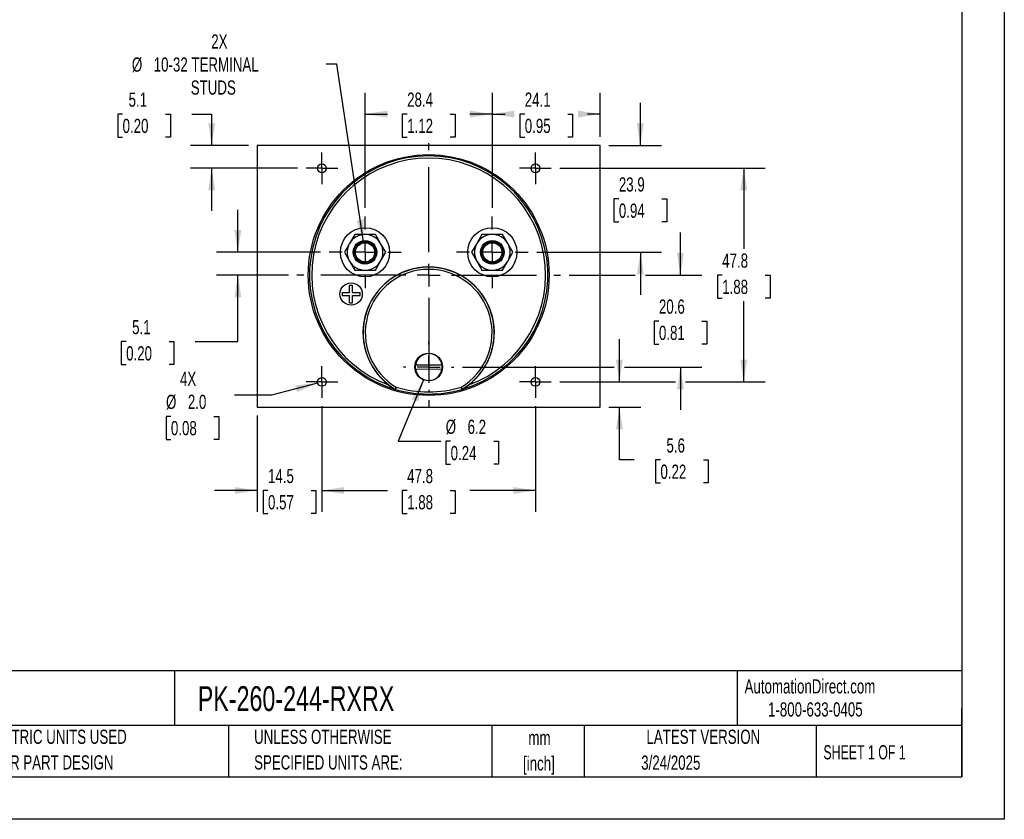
# Model space of a CAD drawing. Header units: millimetres. Extents: x 0 to 419, y 0 to 324.
# Tile 2 of 3: x 199 to 419, y 0 to 179. Entities that reach past the tile are written whole.
import ezdxf

# ---------------------------------------------------------------- set-up
doc = ezdxf.new("R2010")
doc.units = ezdxf.units.MM
doc.header["$LTSCALE"] = 1.5
doc.linetypes.add('CENTERX2', pattern=[20.32, 12.7, -2.54, 2.54, -2.54])
doc.layers.add('CENTER', color=40, linetype='CENTERX2')
doc.layers.add('DIMENSIONS', color=140, linetype='Continuous', lineweight=25)
doc.layers.add('TEXT', color=140, linetype='Continuous', lineweight=25)
doc.styles.add('SLDTEXTSTYLE0', font='TXT', dxfattribs={"width": 0.7})
doc.styles.add('SLDTEXTSTYLE1', font='TXT', dxfattribs={"width": 0.65})
doc.dimstyles.new('SLDDIMSTYLE0', dxfattribs={"dimtxt": 3.237012, "dimasz": 4.953, "dimexe": 0, "dimexo": 0.0625, "dimgap": 0.809253, "dimtad": 0, "dimtih": 1, "dimtoh": 1, "dimrnd": 1e-09, "dimzin": 12, "dimdsep": 46, "dimtxsty": 'SLDTEXTSTYLE0', "dimsah": 1, "dimcen": 0.09, "dimadec": 0, "dimazin": 3, "dimtfac": 1, "dimtofl": 0, "dimtmove": 0, "dimatfit": 3, "dimfxl": 0, "dimfrac": 2, "dimtolj": 1, "dimtzin": 12, "dimarcsym": 0})
doc.dimstyles.new('SLDDIMSTYLE1', dxfattribs={"dimtxt": 3.237012, "dimasz": 4.953, "dimexe": 0, "dimexo": 0.0625, "dimgap": 0.809253, "dimtad": 0, "dimtih": 1, "dimtoh": 1, "dimrnd": 1e-09, "dimzin": 12, "dimdsep": 46, "dimtxsty": 'SLDTEXTSTYLE0', "dimsah": 1, "dimcen": 0, "dimadec": 0, "dimazin": 3, "dimtfac": 1, "dimtofl": 0, "dimtmove": 0, "dimatfit": 3, "dimfxl": 0, "dimfrac": 2, "dimtolj": 1, "dimtzin": 12, "dimarcsym": 0})
doc.dimstyles.new('SLDDIMSTYLE2', dxfattribs={"dimtxt": 3.237012, "dimasz": 4.953, "dimexe": 0, "dimexo": 0.0625, "dimgap": 0.809253, "dimtad": 0, "dimtih": 1, "dimtoh": 1, "dimrnd": 1e-09, "dimzin": 12, "dimdsep": 46, "dimtxsty": 'SLDTEXTSTYLE0', "dimsah": 1, "dimcen": 0.09, "dimadec": 0, "dimazin": 3, "dimtfac": 1, "dimtmove": 0, "dimatfit": 0, "dimfxl": 0, "dimfrac": 2, "dimtolj": 1, "dimtzin": 12, "dimarcsym": 0})
doc.dimstyles.new('SLDDIMSTYLE5', dxfattribs={"dimtxt": 3.237012, "dimasz": 4.953, "dimexe": 0, "dimexo": 0.0625, "dimgap": 0.809253, "dimtad": 0, "dimtih": 1, "dimtoh": 1, "dimrnd": 1e-09, "dimzin": 4, "dimdsep": 46, "dimtxsty": 'SLDTEXTSTYLE0', "dimsah": 1, "dimcen": 0, "dimadec": 0, "dimazin": 1, "dimtfac": 1, "dimtofl": 0, "dimtmove": 0, "dimatfit": 3, "dimfxl": 0, "dimfrac": 2, "dimtolj": 1, "dimtzin": 12, "dimarcsym": 0})
doc.dimstyles.new('SLDDIMSTYLE6', dxfattribs={"dimtxt": 3.237012, "dimasz": 4.953, "dimexe": 0, "dimexo": 0.0625, "dimgap": 0.809253, "dimtad": 0, "dimtih": 1, "dimtoh": 1, "dimrnd": 1e-09, "dimzin": 12, "dimdsep": 46, "dimtxsty": 'SLDTEXTSTYLE0', "dimsah": 1, "dimcen": 0, "dimadec": 0, "dimazin": 3, "dimtfac": 1, "dimtofl": 0, "dimtmove": 0, "dimatfit": 3, "dimfxl": 0, "dimfrac": 2, "dimtolj": 1, "dimtzin": 12, "dimarcsym": 0})

# ---------------------------------------------------------------- blocks, each defined once
blk = doc.blocks.new('SW_NOTE_0_1')
at = {"layer": 'TEXT', "color": 0, "linetype": 'CENTERX2', "lineweight": 18, "char_height": 3.175, "attachment_point": 2, "style": 'SLDTEXTSTYLE0'}
for s, insert in [('mm', (4.27, 4.09)), ('[inch]', (4.14, -1.64))]:
    blk.add_mtext(s, dxfattribs=dict(at, insert=insert))
blk = doc.blocks.new('SW_NOTE_0_2')
at = {"layer": 'TEXT', "color": 0, "linetype": 'CENTERX2', "lineweight": 18, "char_height": 3.175, "attachment_point": 1, "style": 'SLDTEXTSTYLE0'}
for s, insert in [('UNLESS OTHERWISE', (0, 4.09)), ('SPECIFIED UNITS ARE:', (0, -1.64))]:
    blk.add_mtext(s, dxfattribs=dict(at, insert=insert))
blk = doc.blocks.new('SW_NOTE_0_6')
at = {"layer": 'TEXT', "color": 0, "linetype": 'CENTERX2', "lineweight": 18, "char_height": 3.175, "attachment_point": 1, "style": 'SLDTEXTSTYLE0'}
for s, insert in [('METRIC UNITS USED', (0, 4.09)), ('FOR PART DESIGN', (0, -1.64))]:
    blk.add_mtext(s, dxfattribs=dict(at, insert=insert))
blk = doc.blocks.new('_D_15')
at = {"layer": 'DIMENSIONS'}
for p, q in [((319.75, 145.55), (365.62, 145.55)), ((360.85, 145.55), (360.85, 127.55)), ((356.04, 121.68), (354.96, 121.68)), ((354.96, 121.68), (354.96, 116.53)), ((365.66, 121.68), (366.75, 121.68)), ((366.75, 121.68), (366.75, 116.53)), ((354.96, 116.53), (356.04, 116.53)), ((360.85, 97.8), (360.85, 115.81)), ((366.75, 116.53), (365.66, 116.53)), ((319.75, 97.8), (345.57, 97.8)), ((347.85, 97.8), (365.62, 97.8))]:
    blk.add_line(p, q, dxfattribs=at)
for points in [[(360.85, 145.55), (360.09, 140.6), (361.62, 140.6)], [(360.85, 97.8), (361.62, 102.75), (360.09, 102.75)]]:
    blk.add_solid(points, dxfattribs=at)
at = {"layer": 'DIMENSIONS', "char_height": 3.175, "attachment_point": 1, "style": 'SLDTEXTSTYLE0'}
for s, insert in [('47.8', (356.04, 126.49)), ('1.88', (356.04, 120.62))]:
    blk.add_mtext(s, dxfattribs=dict(at, insert=insert))
blk = doc.blocks.new('_D_16')
at = {"layer": 'DIMENSIONS'}
for p, q in [((266.56, 92.36), (266.56, 68.75)), ((314.31, 92.36), (314.31, 68.75)), ((266.56, 73.52), (281.24, 73.52)), ((285.62, 73.52), (284.53, 73.52)), ((284.53, 73.52), (284.53, 68.37)), ((295.24, 73.52), (296.33, 73.52)), ((296.33, 73.52), (296.33, 68.37)), ((314.31, 73.52), (299.63, 73.52)), ((284.53, 68.37), (285.62, 68.37)), ((296.33, 68.37), (295.24, 68.37))]:
    blk.add_line(p, q, dxfattribs=at)
for points in [[(266.56, 73.52), (271.51, 72.76), (271.51, 74.28)], [(314.31, 73.52), (309.35, 74.28), (309.35, 72.76)]]:
    blk.add_solid(points, dxfattribs=at)
at = {"layer": 'DIMENSIONS', "char_height": 3.175, "attachment_point": 1, "style": 'SLDTEXTSTYLE0'}
for s, insert in [('47.8', (285.62, 78.33)), ('1.88', (285.62, 72.47))]:
    blk.add_mtext(s, dxfattribs=dict(at, insert=insert))
blk = doc.blocks.new('_D_17')
at = {"layer": 'DIMENSIONS'}
for p, q in [((276.21, 136.7), (276.21, 162.43)), ((304.66, 136.7), (304.66, 162.43)), ((276.21, 157.66), (281.24, 157.66)), ((285.62, 157.66), (284.53, 157.66)), ((284.53, 157.66), (284.53, 152.52)), ((295.24, 157.66), (296.33, 157.66)), ((296.33, 157.66), (296.33, 152.52)), ((304.66, 157.66), (299.63, 157.66)), ((284.53, 152.52), (285.62, 152.52)), ((296.33, 152.52), (295.24, 152.52))]:
    blk.add_line(p, q, dxfattribs=at)
for points in [[(276.21, 157.66), (281.16, 156.9), (281.16, 158.43)], [(304.66, 157.66), (299.7, 158.43), (299.7, 156.9)]]:
    blk.add_solid(points, dxfattribs=at)
at = {"layer": 'DIMENSIONS', "char_height": 3.175, "attachment_point": 1, "style": 'SLDTEXTSTYLE0'}
for s, insert in [('28.4', (285.62, 162.48)), ('1.12', (285.62, 156.61))]:
    blk.add_mtext(s, dxfattribs=dict(at, insert=insert))
blk = doc.blocks.new('_D_18')
at = {"layer": 'DIMENSIONS'}
for p, q in [((252.08, 90.25), (252.08, 68.75)), ((266.56, 92.36), (266.56, 68.75)), ((252.08, 73.52), (242.56, 73.52)), ((254.51, 73.52), (253.42, 73.52)), ((253.42, 73.52), (253.42, 68.37)), ((264.13, 73.52), (265.21, 73.52)), ((265.21, 73.52), (265.21, 68.37)), ((266.56, 73.52), (276.08, 73.52)), ((253.42, 68.37), (254.51, 68.37)), ((265.21, 68.37), (264.13, 68.37))]:
    blk.add_line(p, q, dxfattribs=at)
for points in [[(252.08, 73.52), (247.13, 74.28), (247.13, 72.76)], [(266.56, 73.52), (271.51, 72.76), (271.51, 74.28)]]:
    blk.add_solid(points, dxfattribs=at)
at = {"layer": 'DIMENSIONS', "char_height": 3.175, "attachment_point": 1, "style": 'SLDTEXTSTYLE0'}
for s, insert in [('14.5', (254.51, 78.33)), ('0.57', (254.51, 72.47))]:
    blk.add_mtext(s, dxfattribs=dict(at, insert=insert))
blk = doc.blocks.new('_D_19')
at = {"layer": 'DIMENSIONS'}
for p, q in [((222.01, 157.66), (220.92, 157.66)), ((220.92, 157.66), (220.92, 152.52)), ((231.62, 157.66), (232.71, 157.66)), ((232.71, 157.66), (232.71, 152.52)), ((237.46, 157.66), (241.92, 157.66)), ((241.92, 157.66), (241.92, 150.65)), ((220.92, 152.52), (222.01, 152.52)), ((232.71, 152.52), (231.62, 152.52)), ((250.18, 150.65), (237.16, 150.65)), ((261.11, 145.55), (237.16, 145.55)), ((241.92, 145.55), (241.92, 136.03))]:
    blk.add_line(p, q, dxfattribs=at)
for points in [[(241.92, 150.65), (242.69, 155.61), (241.16, 155.61)], [(241.92, 145.55), (241.16, 140.6), (242.69, 140.6)]]:
    blk.add_solid(points, dxfattribs=at)
at = {"layer": 'DIMENSIONS', "char_height": 3.175, "attachment_point": 1, "style": 'SLDTEXTSTYLE0'}
for s, insert in [('5.1', (223.35, 162.48)), ('0.20', (222.01, 156.61))]:
    blk.add_mtext(s, dxfattribs=dict(at, insert=insert))
blk = doc.blocks.new('_D_20')
at = {"layer": 'DIMENSIONS'}
for p, q in [((337.75, 150.65), (337.75, 160.18)), ((330.69, 150.65), (342.51, 150.65)), ((332.94, 138.7), (331.85, 138.7)), ((331.85, 138.7), (331.85, 133.56)), ((342.55, 138.7), (343.64, 138.7)), ((343.64, 138.7), (343.64, 133.56)), ((331.85, 133.56), (332.94, 133.56)), ((343.64, 133.56), (342.55, 133.56)), ((314.6, 126.76), (342.51, 126.76)), ((337.75, 126.76), (337.75, 117.23))]:
    blk.add_line(p, q, dxfattribs=at)
for points in [[(337.75, 150.65), (338.51, 155.61), (336.98, 155.61)], [(337.75, 126.76), (336.98, 121.8), (338.51, 121.8)]]:
    blk.add_solid(points, dxfattribs=at)
at = {"layer": 'DIMENSIONS', "char_height": 3.175, "attachment_point": 1, "style": 'SLDTEXTSTYLE0'}
for s, insert in [('23.9', (332.94, 143.52)), ('0.94', (332.94, 137.65))]:
    blk.add_mtext(s, dxfattribs=dict(at, insert=insert))
blk = doc.blocks.new('_D_21')
at = {"layer": 'DIMENSIONS'}
for p, q in [((304.66, 136.7), (304.66, 162.43)), ((328.78, 152.56), (328.78, 162.43)), ((304.66, 157.66), (307.52, 157.66)), ((311.91, 157.66), (310.82, 157.66)), ((310.82, 157.66), (310.82, 152.52)), ((321.53, 157.66), (322.61, 157.66)), ((322.61, 157.66), (322.61, 152.52)), ((328.78, 157.66), (325.91, 157.66)), ((310.82, 152.52), (311.91, 152.52)), ((322.61, 152.52), (321.53, 152.52))]:
    blk.add_line(p, q, dxfattribs=at)
for points in [[(304.66, 157.66), (309.61, 156.9), (309.61, 158.43)], [(328.78, 157.66), (323.83, 158.43), (323.83, 156.9)]]:
    blk.add_solid(points, dxfattribs=at)
at = {"layer": 'DIMENSIONS', "char_height": 3.175, "attachment_point": 1, "style": 'SLDTEXTSTYLE0'}
for s, insert in [('24.1', (311.91, 162.48)), ('0.95', (311.91, 156.61))]:
    blk.add_mtext(s, dxfattribs=dict(at, insert=insert))
blk = doc.blocks.new('_D_22')
at = {"layer": 'DIMENSIONS'}
for p, q in [((333.07, 97.8), (333.07, 107.33)), ((319.75, 97.8), (337.83, 97.8)), ((330.69, 92.15), (337.83, 92.15)), ((333.07, 80.35), (333.07, 92.15)), ((336.4, 80.35), (333.07, 80.35)), ((342.24, 80.35), (341.15, 80.35)), ((341.15, 80.35), (341.15, 75.2)), ((351.86, 80.35), (352.94, 80.35)), ((352.94, 80.35), (352.94, 75.2)), ((341.15, 75.2), (342.24, 75.2)), ((352.94, 75.2), (351.86, 75.2))]:
    blk.add_line(p, q, dxfattribs=at)
for points in [[(333.07, 97.8), (333.83, 102.75), (332.31, 102.75)], [(333.07, 92.15), (332.31, 87.2), (333.83, 87.2)]]:
    blk.add_solid(points, dxfattribs=at)
at = {"layer": 'DIMENSIONS', "char_height": 3.175, "attachment_point": 1, "style": 'SLDTEXTSTYLE0'}
for s, insert in [('5.6', (343.58, 85.17)), ('0.22', (342.24, 79.3))]:
    blk.add_mtext(s, dxfattribs=dict(at, insert=insert))
blk = doc.blocks.new('_D_23')
at = {"layer": 'DIMENSIONS'}
for p, q in [((265.59, 97.54), (255.32, 94.79)), ((255.32, 94.79), (246.99, 94.79)), ((232.81, 90.09), (231.73, 90.09)), ((231.73, 90.09), (231.73, 84.94)), ((242.43, 90.09), (243.52, 90.09)), ((243.52, 90.09), (243.52, 84.94)), ((231.73, 84.94), (232.81, 84.94)), ((243.52, 84.94), (242.43, 84.94))]:
    blk.add_line(p, q, dxfattribs=at)
blk.add_solid([(265.59, 97.54), (260.61, 97), (261, 95.52)], dxfattribs=at)
at = {"layer": 'DIMENSIONS', "char_height": 3.175, "attachment_point": 1, "style": 'SLDTEXTSTYLE0'}
for s, insert in [('4X', (234.83, 100.05)), ('%%c', (231.72, 94.91)), ('2.0', (236.6, 94.91)), ('0.08', (232.81, 89.04))]:
    blk.add_mtext(s, dxfattribs=dict(at, insert=insert))
blk = doc.blocks.new('_D_24')
at = {"layer": 'DIMENSIONS'}
for p, q in [((247.78, 126.76), (247.78, 136.28)), ((266.26, 126.76), (243.02, 126.76)), ((259.06, 121.68), (243.02, 121.68)), ((247.78, 106.82), (247.78, 121.68)), ((222.8, 106.82), (221.71, 106.82)), ((221.71, 106.82), (221.71, 101.67)), ((232.42, 106.82), (233.5, 106.82)), ((233.5, 106.82), (233.5, 101.67)), ((238.25, 106.82), (247.78, 106.82)), ((221.71, 101.67), (222.8, 101.67)), ((233.5, 101.67), (232.42, 101.67))]:
    blk.add_line(p, q, dxfattribs=at)
for points in [[(247.78, 126.76), (248.54, 131.71), (247.02, 131.71)], [(247.78, 121.68), (247.02, 116.72), (248.54, 116.72)]]:
    blk.add_solid(points, dxfattribs=at)
at = {"layer": 'DIMENSIONS', "char_height": 3.175, "attachment_point": 1, "style": 'SLDTEXTSTYLE0'}
for s, insert in [('5.1', (224.14, 111.63)), ('0.20', (222.8, 105.76))]:
    blk.add_mtext(s, dxfattribs=dict(at, insert=insert))
blk = doc.blocks.new('_D_25')
at = {"layer": 'DIMENSIONS'}
for p, q in [((346.71, 121.68), (346.71, 131.2)), ((321.8, 121.68), (336.6, 121.68)), ((338.89, 121.68), (351.47, 121.68)), ((341.9, 111.39), (340.81, 111.39)), ((340.81, 111.39), (340.81, 106.25)), ((351.52, 111.39), (352.61, 111.39)), ((352.61, 111.39), (352.61, 106.25)), ((340.81, 106.25), (341.9, 106.25)), ((352.61, 106.25), (351.52, 106.25)), ((297.98, 101.11), (331.93, 101.11)), ((334.21, 101.11), (351.47, 101.11)), ((346.71, 101.11), (346.71, 91.58))]:
    blk.add_line(p, q, dxfattribs=at)
for points in [[(346.71, 121.68), (347.47, 126.63), (345.95, 126.63)], [(346.71, 101.11), (345.95, 96.15), (347.47, 96.15)]]:
    blk.add_solid(points, dxfattribs=at)
at = {"layer": 'DIMENSIONS', "char_height": 3.175, "attachment_point": 1, "style": 'SLDTEXTSTYLE0'}
for s, insert in [('20.6', (341.9, 116.21)), ('0.81', (341.9, 110.34))]:
    blk.add_mtext(s, dxfattribs=dict(at, insert=insert))
blk = doc.blocks.new('_D_26')
at = {"layer": 'DIMENSIONS'}
for p, q in [((289.26, 98.24), (283.64, 84.53)), ((283.64, 84.53), (293.17, 84.53)), ((295.34, 84.53), (294.25, 84.53)), ((294.25, 84.53), (294.25, 79.38)), ((304.96, 84.53), (306.05, 84.53)), ((306.05, 84.53), (306.05, 79.38)), ((294.25, 79.38), (295.34, 79.38)), ((306.05, 79.38), (304.96, 79.38))]:
    blk.add_line(p, q, dxfattribs=at)
blk.add_solid([(289.26, 98.24), (286.67, 93.94), (288.08, 93.37)], dxfattribs=at)
at = {"layer": 'DIMENSIONS', "char_height": 3.175, "attachment_point": 1, "style": 'SLDTEXTSTYLE0'}
for s, insert in [('%%c', (294.24, 89.34)), ('6.2', (299.13, 89.34)), ('0.24', (295.34, 83.47))]:
    blk.add_mtext(s, dxfattribs=dict(at, insert=insert))
blk = doc.blocks.new('_D_27')
at = {"layer": 'DIMENSIONS'}
for p, q in [((269.89, 168.8), (267.54, 168.8)), ((275.85, 129.13), (269.89, 168.8))]:
    blk.add_line(p, q, dxfattribs=at)
blk.add_solid([(275.85, 129.13), (275.87, 134.14), (274.36, 133.91)], dxfattribs=at)
at = {"layer": 'DIMENSIONS', "char_height": 3.175, "attachment_point": 1, "style": 'SLDTEXTSTYLE0'}
for s, insert in [('2X', (241.83, 175.47)), ('%%c', (224.09, 170.32)), ('10-32 TERMINAL', (228.97, 170.32)), ('STUDS', (237.25, 165.18))]:
    blk.add_mtext(s, dxfattribs=dict(at, insert=insert))
blk = doc.blocks.new('SW_CENTERMARKSYMBOL_1')
at = {"layer": 'CENTER', "color": 0}
for p, q in [((0, 5.08), (0, 8.04)), ((0, 0), (0, 2.54)), ((-5.08, 0), (-8.04, 0)), ((0, 0), (-2.54, 0)), ((0, 0), (0, -2.54)), ((0, 0), (2.54, 0)), ((5.08, 0), (8.04, 0)), ((0, -5.08), (0, -8.04))]:
    blk.add_line(p, q, dxfattribs=at)
blk = doc.blocks.new('SW_CENTERMARKSYMBOL_2')
at = {"layer": 'CENTER', "color": 0}
for p, q in [((0, 5.08), (0, 8.04)), ((0, 0), (0, 2.54)), ((-5.08, 0), (-8.04, 0)), ((0, 0), (-2.54, 0)), ((0, 0), (0, -2.54)), ((0, 0), (2.54, 0)), ((5.08, 0), (8.04, 0)), ((0, -5.08), (0, -8.04))]:
    blk.add_line(p, q, dxfattribs=at)
blk = doc.blocks.new('SW_CENTERMARKSYMBOL_3')
at = {"layer": 'CENTER', "color": 0}
for p, q in [((0, 5.08), (0, 5.64)), ((0, 0), (0, 2.54)), ((-5.08, 0), (-5.64, 0)), ((0, 0), (-2.54, 0)), ((0, 0), (0, -2.54)), ((0, 0), (2.54, 0)), ((5.08, 0), (5.64, 0)), ((0, -5.08), (0, -5.64))]:
    blk.add_line(p, q, dxfattribs=at)
blk = doc.blocks.new('SW_CENTERMARKSYMBOL_4')
at = {"layer": 'CENTER', "color": 0}
for p, q in [((0, 2.54), (0, 3.54)), ((0, 0), (0, 2.54)), ((-2.54, 0), (-3.54, 0)), ((0, 0), (-2.54, 0)), ((0, 0), (0, -2.54)), ((0, 0), (2.54, 0)), ((2.54, 0), (3.54, 0)), ((0, -2.54), (0, -3.54))]:
    blk.add_line(p, q, dxfattribs=at)
blk = doc.blocks.new('SW_CENTERMARKSYMBOL_5')
at = {"layer": 'CENTER', "color": 0}
for p, q in [((0, 2.54), (0, 3.54)), ((0, 0), (0, 2.54)), ((-2.54, 0), (-3.54, 0)), ((0, 0), (-2.54, 0)), ((0, 0), (0, -2.54)), ((0, 0), (2.54, 0)), ((2.54, 0), (3.54, 0)), ((0, -2.54), (0, -3.54))]:
    blk.add_line(p, q, dxfattribs=at)
blk = doc.blocks.new('SW_CENTERMARKSYMBOL_6')
at = {"layer": 'CENTER', "color": 0}
for p, q in [((0, 2.54), (0, 3.54)), ((0, 0), (0, 2.54)), ((-2.54, 0), (-3.54, 0)), ((0, 0), (-2.54, 0)), ((0, 0), (0, -2.54)), ((0, 0), (2.54, 0)), ((2.54, 0), (3.54, 0)), ((0, -2.54), (0, -3.54))]:
    blk.add_line(p, q, dxfattribs=at)
blk = doc.blocks.new('SW_CENTERMARKSYMBOL_7')
at = {"layer": 'CENTER', "color": 0}
for p, q in [((0, 2.54), (0, 3.54)), ((0, 0), (0, 2.54)), ((-2.54, 0), (-3.54, 0)), ((0, 0), (-2.54, 0)), ((0, 0), (0, -2.54)), ((0, 0), (2.54, 0)), ((2.54, 0), (3.54, 0)), ((0, -2.54), (0, -3.54))]:
    blk.add_line(p, q, dxfattribs=at)
blk = doc.blocks.new('SW_CENTERMARKSYMBOL_8')
at = {"layer": 'CENTER', "color": 0}
for p, q in [((0, 5.08), (0, 29.464)), ((0, 0), (0, 2.54)), ((-5.08, 0), (-29.464, 0)), ((0, 0), (-2.54, 0)), ((0, 0), (0, -2.54)), ((0, 0), (2.54, 0)), ((5.08, 0), (29.464, 0)), ((0, -5.08), (0, -29.464))]:
    blk.add_line(p, q, dxfattribs=at)

msp = doc.modelspace()

# ---------------------------------------------------------------- linework, layer by layer
at = {"color": 7, "linetype": 'Continuous'}
for p, q in [((419.104, 323.854), (419.104, 0.004)), ((419.104, 0.004), (0.004, 0.004))]:
    msp.add_line(p, q, dxfattribs=at)
for p, q in [((252.081, 150.652), (252.081, 92.152)), ((328.781, 150.652), (252.081, 150.652)), ((328.781, 92.152), (328.781, 150.652)), ((273.898, 130.756), (272.743, 128.756)), ((276.207, 130.756), (273.898, 130.756)), ((278.517, 130.756), (276.207, 130.756)), ((279.671, 128.756), (278.517, 130.756)), ((302.346, 130.756), (301.191, 128.756)), ((304.655, 130.756), (302.346, 130.756)), ((306.965, 130.756), (304.655, 130.756)), ((308.119, 128.756), (306.965, 130.756)), ((272.743, 128.756), (271.588, 126.756)), ((280.826, 126.756), (279.671, 128.756)), ((301.191, 128.756), (300.036, 126.756)), ((309.274, 126.756), (308.119, 128.756)), ((271.588, 126.756), (272.743, 124.756)), ((279.671, 124.756), (280.826, 126.756)), ((300.036, 126.756), (301.191, 124.756)), ((308.119, 124.756), (309.274, 126.756)), ((272.743, 124.756), (273.898, 122.756)), ((278.517, 122.756), (279.671, 124.756)), ((301.191, 124.756), (302.346, 122.756)), ((306.965, 122.756), (308.119, 124.756)), ((273.898, 122.756), (276.207, 122.756)), ((276.207, 122.756), (278.517, 122.756)), ((302.346, 122.756), (304.655, 122.756)), ((304.655, 122.756), (306.965, 122.756)), ((272.739, 117.789), (272.739, 119.439)), ((272.739, 119.439), (273.439, 119.439)), ((273.439, 117.789), (273.439, 119.439)), ((271.089, 117.789), (272.739, 117.789)), ((271.089, 117.789), (271.089, 117.089)), ((271.089, 117.089), (272.739, 117.089)), ((272.739, 115.439), (272.739, 117.089)), ((273.439, 117.789), (275.089, 117.789)), ((273.439, 117.089), (275.089, 117.089)), ((273.439, 115.439), (273.439, 117.089)), ((275.089, 117.089), (275.089, 117.789)), ((272.739, 115.439), (273.439, 115.439)), ((287.478, 101.633), (293.394, 101.579)), ((293.384, 100.58), (287.469, 100.633)), ((282.962, 96.149), (282.949, 96.117)), ((283.006, 96.092), (282.949, 96.117)), ((283.02, 96.124), (283.006, 96.092)), ((297.856, 96.092), (297.842, 96.124)), ((297.914, 96.117), (297.856, 96.092)), ((297.914, 96.117), (297.9, 96.149)), ((252.081, 92.152), (328.781, 92.152))]:
    msp.add_line(p, q)
for centre, radius in [((290.431, 121.676), 26.924), ((266.555, 145.552), 1), ((314.307, 145.552), 1), ((276.207, 126.756), 5.5), ((304.655, 126.756), 5.5), ((276.207, 126.756), 2.65), ((276.207, 126.756), 2.4), ((276.207, 126.756), 2.15), ((304.655, 126.756), 2.65), ((304.655, 126.756), 2.4), ((304.655, 126.756), 2.15), ((273.089, 117.439), 2.5), ((290.431, 101.106), 3.1), ((266.555, 97.8), 1), ((314.307, 97.8), 1)]:
    msp.add_circle(centre, radius)
for centre, radius, start, end in [((290.431, 121.676), 26.64, 286.18396, 253.81604), ((290.431, 121.676), 26.14, 290.03748, 249.96252), ((276.207, 126.756), 4, 90, 150), ((276.207, 126.756), 4, 30, 90), ((304.655, 126.756), 4, 90, 150), ((304.655, 126.756), 4, 30, 90), ((276.207, 126.756), 4, 150, 210), ((276.207, 126.756), 4, 330, 30), ((304.655, 126.756), 4, 150, 210), ((304.655, 126.756), 4, 330, 30), ((276.207, 126.756), 4, 210, 270), ((290.431, 108.775), 14.7, 307.53834, 232.46166), ((290.431, 108.775), 14.669, 300.60703, 239.39297), ((276.207, 126.756), 4, 270, 330), ((304.655, 126.756), 4, 210, 270), ((304.655, 126.756), 4, 270, 330), ((290.431, 108.775), 14.169, 300.73478, 239.26522), ((290.431, 101.106), 3, 9.07139, 169.88326), ((290.431, 101.106), 3, 169.88326, 189.07139), ((290.431, 101.106), 3, 349.88326, 9.07139), ((290.431, 101.106), 3, 189.07139, 349.88326), ((291.039, 109.618), 15.739, 232.57662, 239.0667), ((289.603, 109.942), 16.13, 301.01202, 307.34465), ((413.535, 29.924), 146.407, 152.91042, 153.10649), ((283.09, 96.364), 0.25, 239.39353, 253.82512), ((6.228, 196.065), 294.282, 340.14689, 340.24443), ((290.431, 121.676), 26.605, 253.82564, 286.17436), ((290.431, 121.675), 26.104, 253.8941, 286.1059), ((574.288, 195.941), 293.915, 199.75551, 199.85317), ((167.173, 29.846), 146.58, 26.89363, 27.08947), ((297.773, 96.364), 0.25, 286.17492, 300.60642)]:
    msp.add_arc(centre, radius, start, end)
at = {"layer": 'TEXT'}
for p, q in [((409.575, 314.325), (409.575, 9.525)), ((409.575, 33.189), (9.525, 33.189)), ((233.638, 33.189), (233.638, 20.955)), ((359.363, 33.189), (359.363, 20.955)), ((409.575, 9.525), (409.575, 24.765)), ((409.575, 20.955), (9.525, 20.955)), ((245.67, 20.955), (245.67, 9.525)), ((304.536, 20.955), (304.536, 9.525)), ((325.218, 20.955), (325.218, 9.525)), ((377.023, 20.955), (377.023, 9.525)), ((9.525, 9.525), (409.575, 9.525))]:
    msp.add_line(p, q, dxfattribs=at)

# ---------------------------------------------------------------- block references
at = {"layer": 'CENTER'}
for name, p in [('SW_CENTERMARKSYMBOL_8', (290.431, 121.676)), ('SW_CENTERMARKSYMBOL_5', (266.555, 145.552)), ('SW_CENTERMARKSYMBOL_7', (314.307, 145.552)), ('SW_CENTERMARKSYMBOL_1', (276.207, 126.756)), ('SW_CENTERMARKSYMBOL_2', (304.655, 126.756)), ('SW_CENTERMARKSYMBOL_3', (290.431, 101.106)), ('SW_CENTERMARKSYMBOL_6', (266.555, 97.8)), ('SW_CENTERMARKSYMBOL_4', (314.307, 97.8))]:
    msp.add_blockref(name, p, dxfattribs=at)
at = {"layer": 'TEXT', "linetype": 'CENTERX2', "lineweight": 18}
for name, p in [('SW_NOTE_0_6', (192.718, 15.953)), ('SW_NOTE_0_2', (251.412, 15.953)), ('SW_NOTE_0_1', (310.929, 15.729))]:
    msp.add_blockref(name, p, dxfattribs=at)

# ---------------------------------------------------------------- texts
for s, insert, char_height, attachment_point, style in [('AutomationDirect.com', (361.042, 31.315), 3.175, 1, 'SLDTEXTSTYLE0'), ('PK-260-244-RXRX', (238.812, 29.764), 5.55625, 1, 'SLDTEXTSTYLE0'), ('1-800-633-0405', (366.287, 26.156), 3.175, 1, 'SLDTEXTSTYLE0'), ('LATEST VERSION', (351.828, 20.046), 3.175, 2, 'SLDTEXTSTYLE0'), ('SHEET 1 OF 1', (378.662, 16.577), 3.175, 1, 'SLDTEXTSTYLE1'), ('3/24/2025', (344.552, 14.267), 3.175, 2, 'SLDTEXTSTYLE0')]:
    msp.add_mtext(s, dxfattribs=dict(at, insert=insert, char_height=char_height, attachment_point=attachment_point, style=style))

# ---------------------------------------------------------------- dimensions: what is measured, and where the dimension line sits
at = {"layer": 'DIMENSIONS'}
dim = msp.add_diameter_dim_2p(p1=(276.563, 124.383), p2=(275.851, 129.13), text='2X\\P%%c10-32 TERMINAL\\PSTUDS', dimstyle='SLDDIMSTYLE6', override={"dimpost": '<>'}, dxfattribs=at)
dim.commit()
dim.dimension.update_dxf_attribs({"geometry": '_D_27', "text_midpoint": (244.625, 168.803), "dimtype": 163})
for base, p1, p2, dimstyle, picture, middle in [((241.924, 150.652), (263.015, 145.552), (252.081, 150.652), 'SLDDIMSTYLE2', '_D_19', (241.924, 157.664)), ((337.745, 150.652), (312.695, 126.756), (328.781, 150.652), 'SLDDIMSTYLE2', '_D_20', (337.745, 138.704)), ((360.854, 97.8), (317.847, 145.552), (317.847, 97.8), 'SLDDIMSTYLE0', '_D_15', (360.854, 121.676)), ((247.778, 121.676), (268.167, 126.756), (260.967, 121.676), 'SLDDIMSTYLE2', '_D_24', (247.778, 106.816)), ((346.71, 121.676), (296.071, 101.106), (319.895, 121.676), 'SLDDIMSTYLE2', '_D_25', (346.71, 111.391)), ((333.069, 97.8), (328.781, 92.152), (317.847, 97.8), 'SLDDIMSTYLE2', '_D_22', (333.069, 80.348))]:
    dim = msp.add_linear_dim(base=base, p1=p1, p2=p2, angle=90, dimstyle=dimstyle, dxfattribs=at)
    dim.commit()
    dim.dimension.update_dxf_attribs({"geometry": picture, "text_midpoint": middle, "dimtype": 160})
for base, p1, p2, dimstyle, picture, middle in [((304.655, 157.664), (276.207, 134.796), (304.655, 134.796), 'SLDDIMSTYLE0', '_D_17', (290.431, 157.664)), ((328.781, 157.664), (304.655, 134.796), (328.781, 150.652), 'SLDDIMSTYLE0', '_D_21', (316.718, 157.664)), ((252.081, 73.517), (266.555, 94.26), (252.081, 92.152), 'SLDDIMSTYLE2', '_D_18', (259.318, 73.517)), ((314.307, 73.517), (266.555, 94.26), (314.307, 94.26), 'SLDDIMSTYLE0', '_D_16', (290.431, 73.517))]:
    dim = msp.add_linear_dim(base=base, p1=p1, p2=p2, dimstyle=dimstyle, dxfattribs=at)
    dim.commit()
    dim.dimension.update_dxf_attribs({"geometry": picture, "text_midpoint": middle, "dimtype": 160})
dim = msp.add_diameter_dim_2p(p1=(291.606, 103.975), p2=(289.256, 98.238), dimstyle='SLDDIMSTYLE1', dxfattribs=at)
dim.commit()
dim.dimension.update_dxf_attribs({"geometry": '_D_26', "text_midpoint": (300.149, 84.526), "dimtype": 163})
dim = msp.add_diameter_dim_2p(p1=(267.521, 98.059), p2=(265.589, 97.542), text='4X\\P<>', dimstyle='SLDDIMSTYLE5', dxfattribs=at)
dim.commit()
dim.dimension.update_dxf_attribs({"geometry": '_D_23', "text_midpoint": (237.622, 92.662), "dimtype": 163})

doc.saveas('drawing.dxf')
